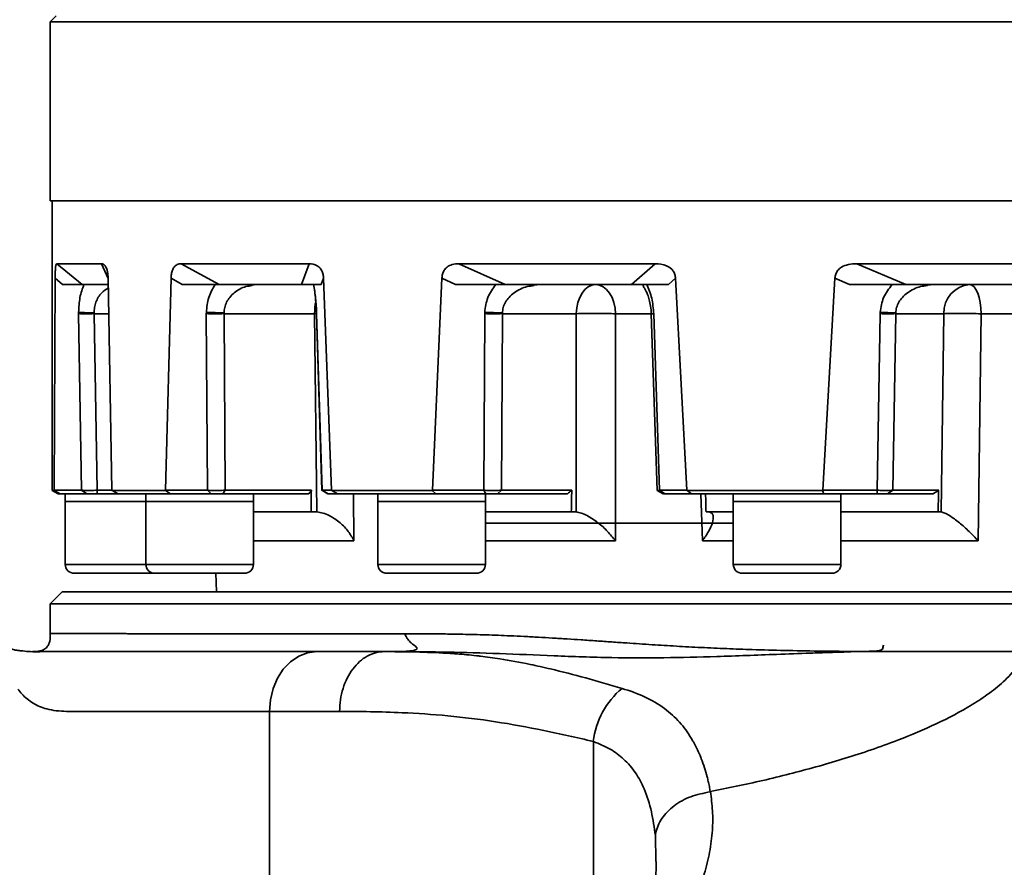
# Model space of a CAD drawing. Header units: millimetres. Extents: x -10540 to 6039, y -7467 to 6433.
# Tile 84 of 179: x -5241 to -5077, y 791 to 933. Entities that reach past the tile are written whole.
import ezdxf

# ---------------------------------------------------------------- set-up
doc = ezdxf.new("R2010")
doc.units = ezdxf.units.MM
doc.header["$LTSCALE"] = 8
doc.header["$PDSIZE"] = -1
doc.layers.get('Defpoints').update_dxf_attribs({"true_color": 0x5e5e5e})
doc.layers.add('2细线层', color=4, linetype='Continuous', lineweight=13)
doc.layers.add('细实线层', color=7, linetype='Continuous')
doc.dimstyles.new('ISO-25', dxfattribs={"dimscale": 20, "dimtxt": 5, "dimasz": 6, "dimexe": 6, "dimexo": 0.625, "dimtad": 1, "dimtoh": 1, "dimdec": 0, "dimtxsty": 'Standard', "dimcen": 2.5, "dimclrd": 1, "dimclre": 1, "dimclrt": 4, "dimadec": 1, "dimazin": 2, "dimtfac": 1, "dimtdec": 0, "dimtmove": 0, "dimatfit": 0, "dimfxl": 1, "dimarcsym": 0})

# ---------------------------------------------------------------- blocks, each defined once
blk = doc.blocks.new('*D82')
at = {"layer": 'Defpoints', "color": 0, "linetype": 'ByBlock', "transparency": 16777216}
for p in [(-4801.18, 1162.05), (-5001.18, 639.74), (-4801.18, 213.09)]:
    blk.add_point(p, dxfattribs=at)
at = {"layer": '细实线层', "color": 1, "linetype": 'ByBlock', "lineweight": -2, "transparency": 16777216}
for p, q in [((-4801.18, 1149.55), (-4801.18, 93.09)), ((-5001.18, 627.24), (-5001.18, 93.09)), ((-5121.18, 213.09), (-5241.18, 213.09)), ((-5001.18, 213.09), (-4801.18, 213.09)), ((-4681.18, 213.09), (-4331.68, 213.09))]:
    blk.add_line(p, q, dxfattribs=at)
at = {"layer": '细实线层', "color": 1, "linetype": 'ByBlock', "transparency": 16777216}
for points in [[(-5121.18, 233.09), (-5121.18, 193.09), (-5001.18, 213.09)], [(-4681.18, 233.09), (-4681.18, 193.09), (-4801.18, 213.09)]]:
    blk.add_solid(points, dxfattribs=at)
at = {"layer": '细实线层', "color": 4, "linetype": 'ByBlock', "transparency": 16777216, "insert": (-4446.43, 276.15), "char_height": 100, "attachment_point": 5}
blk.add_mtext('200', dxfattribs=at)
blk = doc.blocks.new('*D85')
at = {"layer": '2细线层', "color": 1, "linetype": 'ByBlock', "lineweight": -2, "transparency": 16777216}
for p, q in [((-7399.62, 2760.25), (-7399.62, -754.33)), ((-5001.18, 627.24), (-5001.18, -754.33)), ((-5121.18, -634.33), (-7279.62, -634.33))]:
    blk.add_line(p, q, dxfattribs=at)
at = {"layer": '2细线层', "color": 1, "linetype": 'ByBlock', "transparency": 16777216}
for points in [[(-7279.62, -614.33), (-7279.62, -654.33), (-7399.62, -634.33)], [(-5121.18, -614.33), (-5121.18, -654.33), (-5001.18, -634.33)]]:
    blk.add_solid(points, dxfattribs=at)
at = {"layer": 'Defpoints', "color": 0, "linetype": 'ByBlock', "transparency": 16777216}
for p in [(-7399.62, 2772.75), (-5001.18, 639.74), (-7399.62, -634.33)]:
    blk.add_point(p, dxfattribs=at)
at = {"layer": '2细线层', "color": 4, "linetype": 'ByBlock', "transparency": 16777216, "insert": (-6200.4, -571.83), "char_height": 100, "attachment_point": 5}
blk.add_mtext('2398', dxfattribs=at)
blk = doc.blocks.new('*D87')
at = {"layer": '2细线层', "color": 1, "linetype": 'ByBlock', "lineweight": -2, "transparency": 16777216}
for p, q in [((-4788.68, 4272.97), (-1386.54, 4272.97)), ((-1506.54, 792.54), (-1506.54, 4152.97)), ((-5173.81, 672.54), (-1386.54, 672.54))]:
    blk.add_line(p, q, dxfattribs=at)
at = {"layer": '2细线层', "color": 1, "linetype": 'ByBlock', "transparency": 16777216}
for points in [[(-1526.54, 4152.97), (-1486.54, 4152.97), (-1506.54, 4272.97)], [(-1526.54, 792.54), (-1486.54, 792.54), (-1506.54, 672.54)]]:
    blk.add_solid(points, dxfattribs=at)
at = {"layer": 'Defpoints', "color": 0, "linetype": 'ByBlock', "transparency": 16777216}
for p in [(-4801.18, 4272.97), (-1506.54, 4272.97), (-5186.31, 672.54)]:
    blk.add_point(p, dxfattribs=at)
at = {"layer": '2细线层', "color": 4, "linetype": 'ByBlock', "transparency": 16777216, "insert": (-1569.6, 2367.54), "char_height": 100, "attachment_point": 5, "rotation": 90}
blk.add_mtext('3600', dxfattribs=at)
blk = doc.blocks.new('*D88')
at = {"layer": '2细线层', "color": 1, "linetype": 'ByBlock', "lineweight": -2, "transparency": 16777216}
for p, q in [((-4813.68, 1272.54), (-6007.93, 1272.54)), ((-5032.89, 231.05), (-5562.6, -139.87))]:
    blk.add_line(p, q, dxfattribs=at)
blk.add_arc((-3545.48, 1272.54), 2342.45, 182.93549, 212.06451, dxfattribs=at)
at = {"layer": '2细线层', "color": 1, "linetype": 'ByBlock', "transparency": 16777216}
for points in [[(-5904.85, 1152.07), (-5864.87, 1153.09), (-5887.93, 1272.54)], [(-5513.92, 40.04), (-5547.27, 17.94), (-5464.31, -71.04)]]:
    blk.add_solid(points, dxfattribs=at)
at = {"layer": 'Defpoints', "color": 0, "linetype": 'ByBlock', "transparency": 16777216}
for p in [(-3526.88, 1285.57), (-4801.18, 1272.54), (-4464.59, 1272.54), (-5696.36, 344.74), (-5022.65, 238.21)]:
    blk.add_point(p, dxfattribs=at)
at = {"layer": '2细线层', "color": 4, "linetype": 'ByBlock', "transparency": 16777216, "insert": (-5726.75, 609.01), "char_height": 100, "attachment_point": 5, "rotation": 286.9194}
blk.add_mtext('35°', dxfattribs=at)
blk = doc.blocks.new('*D89')
at = {"layer": '2细线层', "color": 1, "linetype": 'ByBlock', "lineweight": -2, "transparency": 16777216}
for p, q in [((-4813.68, 1272.54), (-5608.41, 1272.54)), ((-5488.41, 792.54), (-5488.41, 1152.54)), ((-5198.81, 672.54), (-5608.41, 672.54))]:
    blk.add_line(p, q, dxfattribs=at)
at = {"layer": '2细线层', "color": 1, "linetype": 'ByBlock', "transparency": 16777216}
for points in [[(-5508.41, 1152.54), (-5468.41, 1152.54), (-5488.41, 1272.54)], [(-5508.41, 792.54), (-5468.41, 792.54), (-5488.41, 672.54)]]:
    blk.add_solid(points, dxfattribs=at)
at = {"layer": 'Defpoints', "color": 0, "linetype": 'ByBlock', "transparency": 16777216}
for p in [(-5488.41, 1272.54), (-4801.18, 1272.54), (-5186.31, 672.54)]:
    blk.add_point(p, dxfattribs=at)
at = {"layer": '2细线层', "color": 4, "linetype": 'ByBlock', "transparency": 16777216, "insert": (-5551.47, 972.54), "char_height": 100, "attachment_point": 5, "rotation": 90}
blk.add_mtext('600', dxfattribs=at)

msp = doc.modelspace()

# ---------------------------------------------------------------- linework, layer by layer
at = {"color": 7, "linetype": 'Continuous', "lineweight": 35}
for p, q in [((-5235.18, 933.94), (-5236.18, 932.94)), ((-5236.18, 932.94), (-5236.18, 902.94)), ((-5236.18, 932.94), (-4766.18, 932.94)), ((-5236.18, 902.94), (-4766.18, 902.94)), ((-5235.88, 902.94), (-5235.88, 854.52)), ((-5227.62, 892.44), (-5235.07, 892.44)), ((-5235.07, 892.44), (-5230.86, 888.94)), ((-5226.52, 889.96), (-5227.62, 892.44)), ((-5192.87, 892.44), (-5214.3, 892.44)), ((-5214.3, 892.44), (-5207.95, 888.94)), ((-5194.14, 888.94), (-5192.87, 892.44)), ((-5134.99, 892.44), (-5167.83, 892.44)), ((-5167.83, 892.44), (-5160.11, 888.94)), ((-5138.94, 888.94), (-5134.99, 892.44)), ((-5060.97, 892.44), (-5101.26, 892.44)), ((-5101.26, 892.44), (-5093.09, 888.94)), ((-5235.37, 890), (-5235.51, 854.53)), ((-5234.14, 888.94), (-5235.37, 890)), ((-5225.87, 854.53), (-5226.52, 890)), ((-5215.98, 890), (-5216.89, 854.53)), ((-5214.11, 888.94), (-5215.98, 890)), ((-5190.48, 890), (-5190.87, 888.94)), ((-5189.12, 854.53), (-5190.48, 890)), ((-5170.68, 890), (-5172.26, 854.53)), ((-5168.4, 888.94), (-5170.68, 890)), ((-5131.61, 890), (-5132.8, 888.94)), ((-5129.7, 854.53), (-5131.61, 890)), ((-5104.94, 890), (-5106.98, 854.53)), ((-5102.52, 888.94), (-5104.94, 890)), ((-5230.86, 888.94), (-5226.53, 888.94)), ((-5207.95, 888.94), (-5194.14, 888.94)), ((-5202.42, 888.85), (-5202.08, 888.91)), ((-5160.11, 888.94), (-5138.94, 888.94)), ((-5155.25, 888.85), (-5154.77, 888.91)), ((-5093.09, 888.94), (-5067.13, 888.94)), ((-5089.48, 888.85), (-5088.93, 888.91)), ((-5231.44, 884.08), (-5231.44, 884.31)), ((-5231.44, 884.08), (-5230.95, 854.53)), ((-5228.84, 884.08), (-5228.85, 884.23)), ((-5228.84, 884.08), (-5228.35, 854.53)), ((-5226.41, 884.08), (-5228.84, 884.08)), ((-5210.08, 884.08), (-5210.07, 884.31)), ((-5210.08, 884.08), (-5209.9, 854.53)), ((-5207.12, 884.08), (-5207.12, 884.23)), ((-5191.96, 884.08), (-5207.12, 884.08)), ((-5207.12, 884.08), (-5206.95, 854.53)), ((-5191.96, 884.08), (-5191.64, 884.09)), ((-5191.59, 850.92), (-5191.96, 884.08)), ((-5191.67, 884.08), (-5190.75, 854.52)), ((-5191.63, 884.08), (-5190.7, 854.53)), ((-5163.51, 884.08), (-5163.68, 854.53)), ((-5163.51, 884.08), (-5163.51, 884.31)), ((-5160.56, 884.08), (-5160.73, 854.53)), ((-5160.56, 884.08), (-5160.56, 884.23)), ((-5148.2, 884.08), (-5160.56, 884.08)), ((-5148.24, 850.92), (-5148.2, 884.08)), ((-5141.62, 884.07), (-5141.65, 846.07)), ((-5135.64, 884.07), (-5141.62, 884.07)), ((-5135.25, 884.08), (-5135.65, 884.07)), ((-5135.65, 884.07), (-5134.67, 854.52)), ((-5135.25, 884.08), (-5134.27, 854.53)), ((-5097.37, 884.08), (-5097.86, 854.53)), ((-5097.37, 884.08), (-5097.36, 884.31)), ((-5094.77, 884.08), (-5095.26, 854.53)), ((-5094.77, 884.08), (-5094.77, 884.23)), ((-5086.71, 884.08), (-5094.77, 884.08)), ((-5087.16, 850.92), (-5086.71, 884.08)), ((-5080.48, 884.07), (-5080.97, 846.07)), ((-5064.33, 884.07), (-5080.48, 884.07)), ((-5235.88, 854.52), (-5234.88, 853.94)), ((-5235.88, 854.52), (-5235.51, 854.52)), ((-5235.51, 854.52), (-5235.51, 854.53)), ((-5235.51, 854.53), (-5230.95, 854.53)), ((-5235.51, 854.52), (-5234.53, 853.94)), ((-5234.88, 853.94), (-5234.53, 853.94)), ((-5234.53, 853.94), (-5230.07, 853.94)), ((-5233.68, 853.94), (-5233.68, 852.64)), ((-5230.95, 854.53), (-5230.07, 853.94)), ((-5228.35, 854.53), (-5225.87, 854.53)), ((-5228.35, 853.94), (-5228.35, 854.53)), ((-5228.35, 853.94), (-5224.83, 853.94)), ((-5225.87, 854.53), (-5225.85, 854.52)), ((-5225.85, 854.52), (-5216.91, 854.52)), ((-5224.83, 853.94), (-5225.85, 854.52)), ((-5224.83, 853.94), (-5216.08, 853.94)), ((-5220.2, 853.94), (-5220.2, 852.64)), ((-5216.91, 854.52), (-5216.89, 854.53)), ((-5216.91, 854.52), (-5216.08, 853.94)), ((-5216.89, 854.53), (-5209.9, 854.53)), ((-5216.08, 853.94), (-5209.25, 853.94)), ((-5209.9, 854.53), (-5209.25, 853.94)), ((-5208.12, 853.94), (-5207.3, 853.94)), ((-5207.3, 853.94), (-5206.95, 854.53)), ((-5207.3, 853.94), (-5192.96, 853.94)), ((-5206.95, 854.53), (-5192.51, 854.53)), ((-5202.2, 852.64), (-5202.2, 853.94)), ((-5190.75, 854.53), (-5189.73, 853.94)), ((-5190.75, 854.52), (-5190.7, 854.53)), ((-5190.7, 854.53), (-5189.12, 854.53)), ((-5190.7, 854.53), (-5189.7, 853.94)), ((-5189.7, 853.94), (-5188.15, 853.94)), ((-5189.12, 854.53), (-5189.1, 854.52)), ((-5189.1, 854.52), (-5172.28, 854.52)), ((-5188.15, 853.94), (-5189.1, 854.52)), ((-5188.15, 853.94), (-5171.71, 853.94)), ((-5185.47, 853.94), (-5185.38, 846.07)), ((-5181.39, 853.94), (-5181.39, 852.64)), ((-5172.28, 854.52), (-5172.26, 854.53)), ((-5172.28, 854.52), (-5171.71, 853.94)), ((-5172.26, 854.53), (-5163.68, 854.53)), ((-5171.71, 853.94), (-5163.34, 853.94)), ((-5163.68, 854.53), (-5163.34, 853.94)), ((-5163.39, 852.64), (-5163.39, 853.94)), ((-5161.38, 853.94), (-5160.73, 854.53)), ((-5161.38, 853.94), (-5149.69, 853.94)), ((-5160.73, 854.53), (-5148.96, 854.53)), ((-5134.67, 854.52), (-5133.65, 853.94)), ((-5134.27, 854.53), (-5129.7, 854.53)), ((-5134.27, 854.53), (-5133.38, 853.94)), ((-5133.38, 853.94), (-5128.93, 853.94)), ((-5129.7, 854.53), (-5129.67, 854.52)), ((-5129.67, 854.52), (-5107.02, 854.52)), ((-5128.93, 853.94), (-5129.67, 854.52)), ((-5128.93, 853.94), (-5106.78, 853.94)), ((-5127.1, 846.07), (-5127.38, 853.94)), ((-5121.93, 853.94), (-5121.93, 852.64)), ((-5107.02, 854.52), (-5106.98, 854.53)), ((-5107.02, 854.52), (-5106.78, 853.94)), ((-5106.98, 854.53), (-5097.86, 854.53)), ((-5106.78, 853.94), (-5097.86, 853.94)), ((-5103.93, 852.64), (-5103.93, 853.94)), ((-5097.86, 854.53), (-5097.86, 853.94)), ((-5096.15, 853.94), (-5095.26, 854.53)), ((-5096.15, 853.94), (-5088.51, 853.94)), ((-5095.26, 854.53), (-5087.58, 854.53)), ((-5233.68, 852.64), (-5233.68, 842.14)), ((-5233.68, 852.64), (-5224.68, 852.64)), ((-5233.68, 852.64), (-5220.2, 852.64)), ((-5224.68, 852.64), (-5220.2, 852.64)), ((-5220.2, 852.64), (-5220.2, 842.14)), ((-5220.2, 852.64), (-5208.12, 852.64)), ((-5220.2, 852.64), (-5219.66, 852.64)), ((-5219.66, 852.64), (-5202.2, 852.64)), ((-5208.12, 852.64), (-5202.2, 852.64)), ((-5202.2, 842.14), (-5202.2, 852.64)), ((-5181.39, 852.64), (-5181.39, 842.14)), ((-5181.39, 852.64), (-5166.6, 852.64)), ((-5181.39, 852.64), (-5179.28, 852.64)), ((-5179.28, 852.64), (-5163.39, 852.64)), ((-5166.6, 852.64), (-5163.39, 852.64)), ((-5163.39, 842.14), (-5163.39, 852.64)), ((-5121.93, 852.64), (-5121.93, 842.14)), ((-5121.93, 852.64), (-5105.13, 852.64)), ((-5121.93, 852.64), (-5117.43, 852.64)), ((-5117.43, 852.64), (-5103.93, 852.64)), ((-5105.13, 852.64), (-5103.93, 852.64)), ((-5103.93, 842.14), (-5103.93, 852.64)), ((-5192.55, 850.94), (-5202.2, 850.94)), ((-5192.02, 850.94), (-5192.55, 850.94)), ((-5192.02, 850.94), (-5191.59, 850.92)), ((-5149.03, 850.94), (-5163.39, 850.94)), ((-5148.6, 850.94), (-5149.03, 850.94)), ((-5148.6, 850.94), (-5148.24, 850.92)), ((-5121.93, 850.94), (-5126.5, 850.94)), ((-5125.98, 850.92), (-5126.21, 850.94)), ((-5087.68, 850.94), (-5103.93, 850.94)), ((-5087.39, 850.94), (-5087.68, 850.94)), ((-5087.39, 850.94), (-5087.16, 850.92)), ((-5163.39, 849.04), (-5121.93, 849.04)), ((-5185.38, 846.07), (-5202.2, 846.07)), ((-5141.65, 846.07), (-5163.39, 846.07)), ((-5121.93, 846.07), (-5127.1, 846.07)), ((-5080.97, 846.07), (-5103.93, 846.07)), ((-5233.68, 842.14), (-5220.2, 842.14)), ((-5220.2, 842.14), (-5219.66, 842.14)), ((-5219.66, 842.14), (-5202.2, 842.14)), ((-5181.39, 842.14), (-5179.28, 842.14)), ((-5179.28, 842.14), (-5163.39, 842.14)), ((-5121.93, 842.14), (-5117.43, 842.14)), ((-5117.43, 842.14), (-5103.93, 842.14)), ((-5218.7, 840.64), (-5232.18, 840.64)), ((-5218.25, 840.64), (-5218.7, 840.64)), ((-5203.7, 840.64), (-5218.25, 840.64)), ((-5208.47, 840.64), (-5208.39, 837.54)), ((-5178.13, 840.64), (-5179.89, 840.64)), ((-5164.89, 840.64), (-5178.13, 840.64)), ((-5116.68, 840.64), (-5120.43, 840.64)), ((-5105.43, 840.64), (-5116.68, 840.64)), ((-5234.18, 837.54), (-5236.18, 835.54)), ((-5234.18, 837.54), (-5001.18, 837.54)), ((-5236.18, 835.54), (-5236.18, 830.54)), ((-5001.18, 835.54), (-5236.18, 835.54)), ((-5195.29, 827.54), (-5199.29, 827.54)), ((-5191.59, 827.54), (-5181.22, 827.54)), ((-5181.22, 827.54), (-5180.31, 827.54)), ((-5177.86, 827.53), (-5180.3, 827.54)), ((-5177.86, 827.53), (-5179.01, 827.53)), ((-5178.3, 827.54), (-5177.45, 827.56)), ((-5187.79, 817.54), (-5199.52, 817.54)), ((-5199.52, 817.54), (-5199.52, 707.54)), ((-5145.34, 765.98), (-5145.34, 812.5)), ((-5134.87, 792.53), (-5134.97, 796.74)), ((-5134.87, 792.39), (-5134.87, 792.53))]:
    msp.add_line(p, q, dxfattribs=at)
at = {"color": 7, "linetype": 'Continuous', "lineweight": 35, "flags": 128}
for points in [[(-5148.2, 884.08), (-5148.12, 885.04), (-5147.93, 885.95), (-5147.63, 886.79), (-5147.23, 887.52), (-5146.75, 888.13), (-5146.2, 888.57), (-5145.61, 888.85), (-5144.99, 888.94)], [(-5141.62, 884.07), (-5141.7, 885.03), (-5141.9, 885.94), (-5142.22, 886.78), (-5142.64, 887.52), (-5143.15, 888.12), (-5143.72, 888.57), (-5144.34, 888.85), (-5144.99, 888.94)], [(-5080.48, 884.07), (-5080.52, 885.03), (-5080.64, 885.94), (-5080.82, 886.78), (-5081.05, 887.52), (-5081.34, 888.12), (-5081.66, 888.57), (-5082.01, 888.85), (-5082.38, 888.94)], [(-5191.67, 884.08), (-5191.67, 884.08), (-5191.63, 884.08)], [(-5191.59, 827.54), (-5193.14, 827.34), (-5194.63, 826.77), (-5196, 825.85), (-5197.2, 824.61), (-5198.18, 823.09), (-5198.91, 821.36), (-5199.37, 819.49), (-5199.52, 817.54)]]:
    msp.add_lwpolyline(points, dxfattribs=at)
at = {"color": 7, "linetype": 'Continuous', "lineweight": 35}
for centre, radius, start, end in [((-5082.03, 884.27), 4.68, 94.252, 182.3248), ((-5178.83, 884.01), 13.13, 170.7333, 179.6781), ((-5229.13, 914.92), 30.69, 265.6736, 270.5257), ((-5230.14, 945.21), 61.14, 268.783, 271.217), ((-5208.6, 964.6), 80.53, 268.9493, 271.0507), ((-5207.17, 933.05), 48.82, 266.5948, 270.0612), ((-5160.29, 944.04), 59.81, 266.9132, 269.7415), ((-5162.04, 964.6), 80.53, 268.9493, 271.0507), ((-5096.07, 945.21), 61.14, 268.783, 271.217), ((-5094.04, 945.34), 61.12, 266.8807, 269.3139), ((-5232.18, 842.14), 1.5, 180, 270), ((-5218.7, 842.14), 1.5, 180, 270), ((-5203.7, 842.14), 1.5, 270, 0), ((-5179.89, 842.14), 1.5, 180, 270), ((-5164.89, 842.14), 1.5, 270, 0), ((-5120.43, 842.14), 1.5, 180, 270), ((-5105.43, 842.14), 1.5, 270, 0), ((-5131.64, 810.83), 13.81, 130.1512, 173.068)]:
    msp.add_arc(centre, radius, start, end, dxfattribs=at)
for centre, major_axis, ratio, start_param, end_param in [((-5001.18, 841.53), (210.91, 57.78), 0.514688, 2.546532, 2.551332), ((-5001.18, 72.85), (72.9, 7394.32), 0.027066, 1.465152, 1.46564), ((-5001.18, 841.53), (210.01, 93.66), 0.379473, 2.169909, 2.174709), ((-5001.18, 72.85), (136.98, 7394.32), 0.022059, 1.465294, 1.465782), ((-5001.18, 72.85), (-184.5, 7394.32), 0.014394, 1.464606, 1.465014), ((-5001.18, 841.53), (211.44, 113.16), 0.227735, 1.867202, 1.872002), ((-5001.18, 72.85), (184.5, 7394.32), 0.014394, 1.465244, 1.465732)]:
    msp.add_ellipse(centre, major_axis=major_axis, ratio=ratio, start_param=start_param, end_param=end_param, dxfattribs=at)
for points, knots in [([(-5235.37, 890), (-5235.37, 890.25), (-5235.36, 890.73), (-5235.33, 891.4), (-5235.28, 891.99), (-5235.19, 892.38), (-5235.11, 892.42), (-5235.07, 892.44)], [0, 0, 0, 0, 0.1392161, 0.2788812, 0.4427927, 0.6967805, 1, 1, 1, 1]), ([(-5227.62, 892.44), (-5227.42, 892.4), (-5227.1, 892.34), (-5226.75, 891.67), (-5226.58, 890.98), (-5226.53, 890.43), (-5226.52, 890.1), (-5226.52, 890)], [0, 0, 0, 0, 0.4386252, 0.6711429, 0.809268, 0.9477395, 1, 1, 1, 1]), ([(-5215.98, 890), (-5215.97, 890.25), (-5215.94, 890.73), (-5215.76, 891.4), (-5215.43, 891.99), (-5214.93, 892.38), (-5214.52, 892.42), (-5214.3, 892.44)], [0, 0, 0, 0, 0.139216, 0.278881, 0.442792, 0.696779, 1, 1, 1, 1]), ([(-5192.87, 892.44), (-5192.42, 892.4), (-5191.73, 892.34), (-5190.97, 891.67), (-5190.63, 890.98), (-5190.51, 890.43), (-5190.49, 890.1), (-5190.48, 890)], [0, 0, 0, 0, 0.438625, 0.671143, 0.809268, 0.947739, 1, 1, 1, 1]), ([(-5170.68, 890), (-5170.65, 890.25), (-5170.6, 890.73), (-5170.3, 891.4), (-5169.74, 891.99), (-5168.89, 892.38), (-5168.2, 892.42), (-5167.83, 892.44)], [0, 0, 0, 0, 0.139216, 0.278881, 0.442792, 0.696779, 1, 1, 1, 1]), ([(-5134.99, 892.44), (-5134.35, 892.4), (-5133.37, 892.34), (-5132.3, 891.67), (-5131.82, 890.98), (-5131.65, 890.43), (-5131.62, 890.1), (-5131.61, 890)], [0, 0, 0, 0, 0.438625, 0.671143, 0.809268, 0.947739, 1, 1, 1, 1]), ([(-5104.94, 890), (-5104.9, 890.25), (-5104.84, 890.73), (-5104.44, 891.4), (-5103.72, 891.99), (-5102.62, 892.38), (-5101.74, 892.42), (-5101.26, 892.44)], [0, 0, 0, 0, 0.139216, 0.278881, 0.442793, 0.696779, 1, 1, 1, 1]), ([(-5234.14, 888.94), (-5233.41, 888.94), (-5232.3, 888.94), (-5231.27, 888.94), (-5231, 888.94), (-5230.86, 888.94)], [0, 0, 0, 0, 0.491225, 0.743912, 1, 1, 1, 1]), ([(-5231.44, 884.31), (-5231.4, 885.16), (-5231.32, 886.88), (-5230.81, 888.25), (-5230.55, 888.94)], [0, 0, 0, 0, 0.492622, 1, 1, 1, 1]), ([(-5228.85, 884.23), (-5228.83, 884.53), (-5228.8, 885.14), (-5228.55, 886.03), (-5228.15, 886.87), (-5227.49, 887.77), (-5226.87, 888.13), (-5226.49, 888.35)], [0, 0, 0, 0, 0.154898, 0.315756, 0.49279, 0.688657, 1, 1, 1, 1]), ([(-5214.11, 888.94), (-5212.94, 888.94), (-5211.18, 888.94), (-5209.17, 888.94), (-5208.36, 888.94), (-5207.95, 888.94)], [0, 0, 0, 0, 0.491225, 0.743913, 1, 1, 1, 1]), ([(-5210.07, 884.31), (-5209.99, 885.16), (-5209.83, 886.88), (-5209.02, 888.25), (-5208.62, 888.94)], [0, 0, 0, 0, 0.492622, 1, 1, 1, 1]), ([(-5207.12, 884.23), (-5207.1, 884.53), (-5207.04, 885.14), (-5206.7, 886.03), (-5206.16, 886.87), (-5205.13, 887.88), (-5203.84, 888.62), (-5202.76, 888.73), (-5202.41, 888.77)], [0, 0, 0, 0, 0.118395, 0.241346, 0.376661, 0.526371, 0.844863, 1, 1, 1, 1]), ([(-5194.14, 888.94), (-5193.75, 888.94), (-5192.75, 888.94), (-5191.64, 888.94), (-5191.13, 888.94), (-5190.87, 888.94)], [0, 0, 0, 0, 0.237029, 0.614922, 1, 1, 1, 1]), ([(-5191.63, 884.08), (-5191.67, 884.97), (-5191.76, 886.78), (-5192, 888.21), (-5192.12, 888.94)], [0, 0, 0, 0, 0.492589, 1, 1, 1, 1]), ([(-5191.97, 887.94), (-5191.96, 887.79), (-5191.9, 887.3), (-5191.75, 885.98), (-5191.7, 884.73), (-5191.67, 884.07)], [0, 0, 0, 0, 0.167711, 0.559747, 1, 1, 1, 1]), ([(-5168.4, 888.94), (-5166.94, 888.94), (-5164.73, 888.94), (-5161.98, 888.94), (-5160.73, 888.94), (-5160.11, 888.94)], [0, 0, 0, 0, 0.491225, 0.743913, 1, 1, 1, 1]), ([(-5163.51, 884.31), (-5163.4, 885.16), (-5163.17, 886.88), (-5162.17, 888.25), (-5161.66, 888.94)], [0, 0, 0, 0, 0.492622, 1, 1, 1, 1]), ([(-5160.56, 884.23), (-5160.52, 884.53), (-5160.46, 885.14), (-5160.06, 886.03), (-5159.45, 886.87), (-5158.28, 887.88), (-5156.82, 888.62), (-5155.62, 888.73), (-5155.23, 888.77)], [0, 0, 0, 0, 0.118389, 0.241333, 0.37664, 0.526341, 0.844816, 1, 1, 1, 1]), ([(-5138.94, 888.94), (-5138.36, 888.94), (-5136.84, 888.94), (-5134.75, 888.94), (-5133.45, 888.94), (-5132.8, 888.94)], [0, 0, 0, 0, 0.237029, 0.614922, 1, 1, 1, 1]), ([(-5137.01, 888.79), (-5137.01, 888.74), (-5137.03, 888.63), (-5136.65, 888.14), (-5136.27, 887.3), (-5135.98, 886.42), (-5135.74, 885.33), (-5135.68, 884.5), (-5135.65, 884.07)], [0, 0, 0, 0, 0.180546, 0.435892, 0.569571, 0.707321, 0.850107, 1, 1, 1, 1]), ([(-5135.25, 884.08), (-5135.32, 884.97), (-5135.48, 886.78), (-5136.08, 888.21), (-5136.38, 888.94)], [0, 0, 0, 0, 0.492589, 1, 1, 1, 1]), ([(-5102.52, 888.94), (-5100.94, 888.94), (-5098.55, 888.94), (-5095.4, 888.94), (-5093.86, 888.94), (-5093.09, 888.94)], [0, 0, 0, 0, 0.491225, 0.743913, 1, 1, 1, 1]), ([(-5097.36, 884.31), (-5097.24, 885.16), (-5096.98, 886.88), (-5095.9, 888.25), (-5095.35, 888.94)], [0, 0, 0, 0, 0.492622, 1, 1, 1, 1]), ([(-5094.77, 884.23), (-5094.73, 884.53), (-5094.66, 885.14), (-5094.26, 886.03), (-5093.64, 886.87), (-5092.48, 887.88), (-5091.04, 888.62), (-5089.86, 888.73), (-5089.47, 888.77)], [0, 0, 0, 0, 0.118384, 0.241322, 0.376624, 0.526318, 0.844779, 1, 1, 1, 1]), ([(-5148.2, 884.08), (-5147.72, 884.09), (-5146.72, 884.12), (-5144.88, 884.12), (-5143.06, 884.11), (-5142.09, 884.08), (-5141.62, 884.07)], [0, 0, 0, 0, 0.241759, 0.5, 0.758241, 1, 1, 1, 1]), ([(-5086.71, 884.08), (-5086.37, 884.09), (-5085.66, 884.12), (-5084.02, 884.12), (-5082.19, 884.11), (-5081.04, 884.08), (-5080.48, 884.07)], [0, 0, 0, 0, 0.241759, 0.5, 0.758241, 1, 1, 1, 1]), ([(-5230.95, 854.53), (-5230.75, 854.52), (-5230.36, 854.52), (-5229.43, 854.52), (-5228.72, 854.52), (-5228.35, 854.53)], [0, 0, 0, 0, 0.322386, 0.644763, 1, 1, 1, 1]), ([(-5230.07, 853.94), (-5229.95, 853.94), (-5229.71, 853.94), (-5229.15, 853.94), (-5228.66, 853.94), (-5228.4, 853.94), (-5228.35, 853.94)], [0, 0, 0, 0, 0.290928, 0.612752, 0.934724, 1, 1, 1, 1]), ([(-5209.9, 854.53), (-5209.63, 854.52), (-5209.07, 854.52), (-5208.01, 854.52), (-5207.31, 854.52), (-5206.95, 854.53)], [0, 0, 0, 0, 0.322386, 0.644763, 1, 1, 1, 1]), ([(-5209.25, 853.94), (-5209.09, 853.94), (-5208.74, 853.94), (-5208.09, 853.94), (-5207.59, 853.94), (-5207.34, 853.94), (-5207.3, 853.94)], [0, 0, 0, 0, 0.290928, 0.612752, 0.934724, 1, 1, 1, 1]), ([(-5163.68, 854.53), (-5163.36, 854.52), (-5162.7, 854.52), (-5161.63, 854.52), (-5161.04, 854.52), (-5160.73, 854.53)], [0, 0, 0, 0, 0.322386, 0.644763, 1, 1, 1, 1]), ([(-5163.34, 853.94), (-5163.14, 853.94), (-5162.73, 853.94), (-5162.07, 853.94), (-5161.63, 853.94), (-5161.42, 853.94), (-5161.38, 853.94)], [0, 0, 0, 0, 0.290928, 0.612752, 0.934724, 1, 1, 1, 1]), ([(-5134.67, 854.52), (-5134.64, 854.52), (-5134.59, 854.52), (-5134.35, 854.52), (-5134.27, 854.53)], [0, 0, 0, 0, 0.643701, 1, 1, 1, 1]), ([(-5133.63, 853.94), (-5133.63, 853.94), (-5133.66, 853.94), (-5133.53, 853.94), (-5133.41, 853.94), (-5133.38, 853.94)], [0, 0, 0, 0, 0.217676, 0.863161, 1, 1, 1, 1]), ([(-5097.86, 854.53), (-5097.53, 854.52), (-5096.85, 854.52), (-5095.91, 854.52), (-5095.49, 854.52), (-5095.26, 854.53)], [0, 0, 0, 0, 0.322386, 0.644763, 1, 1, 1, 1]), ([(-5097.86, 853.94), (-5097.66, 853.94), (-5097.24, 853.94), (-5096.65, 853.94), (-5096.31, 853.94), (-5096.17, 853.94), (-5096.15, 853.94)], [0, 0, 0, 0, 0.290928, 0.612752, 0.934724, 1, 1, 1, 1]), ([(-5191.59, 850.92), (-5191.25, 850.86), (-5190.55, 850.75), (-5189.17, 850.18), (-5187.65, 849.14), (-5186.25, 847.65), (-5185.67, 846.6), (-5185.38, 846.07)], [0, 0, 0, 0, 0.120756, 0.250747, 0.50016, 0.749511, 1, 1, 1, 1]), ([(-5148.24, 850.92), (-5147.96, 850.86), (-5147.37, 850.75), (-5146.09, 850.18), (-5144.53, 849.14), (-5142.9, 847.65), (-5142.07, 846.6), (-5141.65, 846.07)], [0, 0, 0, 0, 0.120715, 0.250657, 0.500145, 0.749733, 1, 1, 1, 1]), ([(-5125.98, 850.92), (-5125.82, 850.86), (-5125.49, 850.75), (-5125.21, 850.18), (-5125.34, 849.14), (-5125.99, 847.65), (-5126.73, 846.6), (-5127.1, 846.07)], [0, 0, 0, 0, 0.120711, 0.250644, 0.500151, 0.74978, 1, 1, 1, 1]), ([(-5087.16, 850.92), (-5086.97, 850.86), (-5086.56, 850.75), (-5085.53, 850.18), (-5084.12, 849.14), (-5082.46, 847.65), (-5081.47, 846.6), (-5080.97, 846.07)], [0, 0, 0, 0, 0.120709, 0.250644, 0.500151, 0.749779, 1, 1, 1, 1]), ([(-5239.18, 827.54), (-5238.75, 827.54), (-5238.11, 827.55), (-5237.32, 827.82), (-5236.81, 828.17), (-5236.46, 828.68), (-5236.19, 829.47), (-5236.18, 830.11), (-5236.18, 830.54)], [0, 0, 0, 0, 0.255784, 0.381083, 0.5, 0.618917, 0.744216, 1, 1, 1, 1]), ([(-5236.18, 830.54), (-5236.09, 830.54), (-5235.92, 830.54), (-5234.49, 830.54), (-5232.33, 830.54), (-5229.66, 830.54), (-5227.57, 830.54), (-5226.08, 830.54), (-5225.42, 830.54), (-5224.73, 830.54), (-5224.02, 830.54), (-5223.29, 830.54), (-5222.52, 830.53), (-5221.74, 830.53), (-5219.64, 830.53), (-5216.1, 830.53), (-5210.82, 830.53), (-5205.5, 830.53), (-5200.28, 830.53), (-5195.3, 830.53), (-5190.66, 830.53), (-5186.45, 830.53), (-5182.76, 830.53), (-5179.65, 830.53), (-5177.76, 830.53), (-5176.93, 830.53)], [0, 0, 0, 0, 0.083099, 0.170817, 0.263152, 0.326629, 0.392119, 0.405221, 0.4184, 0.431657, 0.444991, 0.458404, 0.471894, 0.485461, 0.499106, 0.577167, 0.649012, 0.714642, 0.774057, 0.827255, 0.874237, 0.915003, 0.949552, 0.977885, 1, 1, 1, 1]), ([(-5177.45, 827.56), (-5177.29, 827.56), (-5176.88, 827.56), (-5176.37, 827.6), (-5176, 827.64), (-5175.74, 827.67), (-5175.45, 827.72), (-5175.16, 827.79), (-5174.99, 827.87), (-5174.9, 827.93), (-5174.85, 827.99), (-5174.82, 828.11), (-5175.08, 828.44), (-5175.69, 828.84), (-5176.24, 829.4), (-5176.48, 829.77), (-5176.65, 830.06), (-5176.81, 830.33), (-5176.93, 830.53)], [0, 0, 0, 0, 0.070109, 0.174589, 0.206855, 0.225874, 0.282831, 0.323511, 0.339065, 0.352755, 0.366205, 0.38112, 0.439052, 0.689882, 0.844675, 0.864006, 0.896414, 1, 1, 1, 1]), ([(-5176.93, 830.53), (-5176.38, 830.53), (-5175.5, 830.53), (-5174.14, 830.52), (-5172.84, 830.51), (-5171.46, 830.5), (-5170.06, 830.49), (-5168.67, 830.46), (-5166.41, 830.42), (-5163.28, 830.34), (-5159.84, 830.21), (-5156.91, 830.07), (-5154.56, 829.95), (-5152.15, 829.81), (-5149.78, 829.66), (-5147.31, 829.5), (-5144.83, 829.33), (-5142.28, 829.15), (-5139.2, 828.94), (-5135.61, 828.7), (-5131.46, 828.44), (-5127.3, 828.22), (-5123.06, 828.03), (-5118.41, 827.86), (-5113.32, 827.72), (-5108.68, 827.63), (-5104.91, 827.59), (-5102.72, 827.57), (-5101.11, 827.57), (-5100.16, 827.57), (-5099.27, 827.58), (-5098.49, 827.6), (-5097.89, 827.64), (-5097.47, 827.7), (-5097.24, 827.78), (-5097.08, 827.87), (-5096.96, 828.01), (-5096.87, 828.26), (-5096.84, 828.46), (-5096.83, 828.59)], [0, 0, 0, 0, 0.024474, 0.039509, 0.059941, 0.081424, 0.09977, 0.119858, 0.141046, 0.19527, 0.250234, 0.28116, 0.312754, 0.343242, 0.375358, 0.404726, 0.438015, 0.469289, 0.500528, 0.552177, 0.601105, 0.650396, 0.700347, 0.749794, 0.811477, 0.874599, 0.905884, 0.937216, 0.947065, 0.958856, 0.968583, 0.976423, 0.984269, 0.98819, 0.990357, 0.992121, 0.993977, 0.996056, 1, 1, 1, 1]), ([(-5240.81, 827.65), (-5241.09, 827.67), (-5241.67, 827.73), (-5242.21, 827.83), (-5242.7, 827.98), (-5243.24, 828.23), (-5243.56, 828.44), (-5243.69, 828.58), (-5243.72, 828.61)], [0, 0, 0, 0, 0.119022, 0.25296, 0.382412, 0.644301, 0.921738, 1, 1, 1, 1]), ([(-5096.83, 828.59), (-5096.84, 828.5), (-5096.86, 828.32), (-5096.93, 828.07), (-5097.05, 827.88), (-5097.24, 827.77), (-5097.49, 827.69), (-5097.85, 827.64), (-5098.25, 827.61), (-5098.66, 827.59), (-5099.08, 827.58), (-5099.55, 827.57), (-5099.89, 827.56), (-5100.12, 827.56), (-5100.4, 827.56), (-5100.75, 827.55), (-5101.13, 827.54), (-5101.39, 827.54), (-5101.58, 827.54), (-5101.68, 827.54), (-5101.7, 827.54)], [0, 0, 0, 0, 0.049383, 0.0928371, 0.1289316, 0.1638107, 0.208299, 0.2742072, 0.3667437, 0.4284652, 0.5063721, 0.6004725, 0.688989, 0.6986633, 0.7301504, 0.8416786, 0.8955685, 0.9427005, 0.9919113, 1, 1, 1, 1]), ([(-5241.05, 827.68), (-5240.66, 827.63), (-5239.38, 827.47), (-5236.93, 827.56), (-5233.23, 827.53), (-5228.57, 827.54), (-5222.77, 827.54), (-5216.82, 827.54), (-5210.99, 827.54), (-5205.35, 827.54), (-5200.17, 827.54), (-5195.43, 827.54), (-5192.88, 827.54), (-5191.59, 827.54)], [0, 0, 0, 0, 0.029448, 0.097843, 0.151152, 0.255746, 0.363372, 0.467958, 0.575579, 0.680172, 0.787793, 0.892353, 1, 1, 1, 1]), ([(-5201.13, 827.54), (-5201.51, 827.54), (-5205.55, 827.54), (-5212.17, 827.54), (-5220.86, 827.54), (-5228.13, 827.54), (-5233.47, 827.54), (-5235.85, 827.54), (-5236.7, 827.54)], [0, 0, 0, 0, 0.022865, 0.238691, 0.453822, 0.668188, 0.881717, 1, 1, 1, 1]), ([(-5234.6, 827.54), (-5234.49, 827.54), (-5232.59, 827.54), (-5230.49, 827.54), (-5228.52, 827.54)], [0, 0, 0, 0, 0.059945, 1, 1, 1, 1]), ([(-5180.3, 827.54), (-5180.3, 827.54), (-5179.51, 827.53), (-5178.74, 827.53), (-5177.96, 827.52), (-5177.96, 827.52)], [0, 0, 0, 0, 0.000017, 0.999983, 1, 1, 1, 1]), ([(-5177.96, 827.52), (-5177.96, 827.52), (-5177.17, 827.51), (-5176.4, 827.5), (-5175.63, 827.49), (-5175.63, 827.49)], [0, 0, 0, 0, 0.000017, 0.999983, 1, 1, 1, 1]), ([(-5101.7, 827.54), (-5102.47, 827.51), (-5103.84, 827.45), (-5106.29, 827.38), (-5109.86, 827.26), (-5116.19, 827.02), (-5124.38, 826.71), (-5133.57, 826.48), (-5142.72, 826.49), (-5151.97, 826.83), (-5161.13, 827.23), (-5169.81, 827.48), (-5175.15, 827.51), (-5177.83, 827.53)], [0, 0, 0, 0, 0.027476, 0.049039, 0.087512, 0.156153, 0.278738, 0.388488, 0.498621, 0.624064, 0.749248, 0.874379, 1, 1, 1, 1]), ([(-5175.63, 827.49), (-5175.63, 827.49), (-5173.95, 827.45), (-5171.65, 827.37), (-5169.4, 827.24), (-5168.87, 827.2), (-5168.87, 827.2)], [0, 0, 0, 0, 0.0000059, 0.765885, 0.9999941, 1, 1, 1, 1]), ([(-5168.87, 827.2), (-5168.87, 827.2), (-5168.69, 827.19), (-5168.5, 827.18), (-5168.32, 827.16), (-5168.32, 827.16)], [0, 0, 0, 0, 0.000072, 0.999928, 1, 1, 1, 1]), ([(-5168.32, 827.16), (-5168.32, 827.16), (-5168.13, 827.15), (-5167.95, 827.14), (-5167.77, 827.12), (-5167.77, 827.12)], [0, 0, 0, 0, 0.000072, 0.999928, 1, 1, 1, 1]), ([(-5167.77, 827.12), (-5167.77, 827.12), (-5166.69, 827.04), (-5165.59, 826.93), (-5164.5, 826.81), (-5164.5, 826.81)], [0, 0, 0, 0, 0.0000122, 0.9999878, 1, 1, 1, 1]), ([(-5164.5, 826.81), (-5164.5, 826.81), (-5164.41, 826.8), (-5164.32, 826.79), (-5164.24, 826.78), (-5164.24, 826.78)], [0, 0, 0, 0, 0.000152, 0.999848, 1, 1, 1, 1]), ([(-5164.24, 826.78), (-5164.24, 826.78), (-5163.17, 826.65), (-5160.42, 826.28), (-5157.65, 825.75), (-5155.9, 825.4), (-5155.9, 825.4)], [0, 0, 0, 0, 0.000005, 0.394967, 0.999995, 1, 1, 1, 1]), ([(-5072.84, 827.54), (-5073.44, 826.56), (-5074.62, 824.6), (-5077.05, 822.14), (-5079.77, 820.05), (-5083.64, 817.59), (-5088.75, 815.01), (-5095.8, 812.11), (-5103.73, 809.44), (-5112.54, 807), (-5119.9, 805.28), (-5124.32, 804.41), (-5125.76, 804.12)], [0, 0, 0, 0, 0.057707, 0.115468, 0.173369, 0.231235, 0.346876, 0.462554, 0.616799, 0.771064, 0.925316, 1, 1, 1, 1]), ([(-5155.9, 825.4), (-5155.9, 825.4), (-5154.79, 825.16), (-5151.73, 824.48), (-5146.65, 823.17), (-5142.58, 821.98), (-5140.54, 821.38)], [0, 0, 0, 0, 0.000003, 0.229622, 0.614301, 1, 1, 1, 1]), ([(-5199.52, 817.54), (-5200.41, 817.54), (-5202.23, 817.54), (-5205.58, 817.54), (-5209.31, 817.54), (-5213.3, 817.54), (-5217.5, 817.54), (-5221.71, 817.54), (-5225.9, 817.53), (-5229.86, 817.55), (-5233.56, 817.48), (-5236.68, 817.75), (-5239.16, 818.85), (-5240.68, 820.1), (-5241.41, 820.99), (-5241.63, 821.26)], [0, 0, 0, 0, 0.0813376, 0.1650341, 0.2463717, 0.3300681, 0.4114058, 0.4951022, 0.5764398, 0.6601363, 0.7414739, 0.8255316, 0.8953391, 0.9681145, 1, 1, 1, 1]), ([(-5140.54, 821.38), (-5139.24, 820.96), (-5137.94, 820.53), (-5136.8, 819.98), (-5136.8, 819.98)], [0, 0, 0, 0, 0.999989, 1, 1, 1, 1]), ([(-5136.8, 819.98), (-5136.8, 819.98), (-5135.57, 819.41), (-5133.39, 818.15), (-5130.85, 815.79), (-5129.55, 814), (-5128.97, 813.05), (-5128.97, 813.05)], [0, 0, 0, 0, 0.000004, 0.349372, 0.674505, 0.999996, 1, 1, 1, 1]), ([(-5145.34, 812.5), (-5148.12, 813.14), (-5153.68, 814.42), (-5161.79, 815.89), (-5169.71, 816.87), (-5178.52, 817.45), (-5184.35, 817.51), (-5187.79, 817.54)], [0, 0, 0, 0, 0.1825072, 0.3649873, 0.5499858, 0.7350067, 1, 1, 1, 1]), ([(-5134.97, 796.74), (-5135.16, 798.09), (-5135.53, 800.8), (-5136.66, 804.36), (-5138.21, 807.32), (-5140.11, 809.54), (-5142.46, 811.33), (-5144.37, 812.1), (-5145.34, 812.5)], [0, 0, 0, 0, 0.199043, 0.400413, 0.554894, 0.713067, 0.854298, 1, 1, 1, 1]), ([(-5128.97, 813.05), (-5128.97, 813.05), (-5128.85, 812.84), (-5128.25, 811.79), (-5127.72, 810.7), (-5127.36, 809.8), (-5127.36, 809.8)], [0, 0, 0, 0, 0.000011, 0.202507, 0.999989, 1, 1, 1, 1]), ([(-5127.36, 809.8), (-5127.36, 809.8), (-5127.33, 809.74), (-5127.31, 809.68), (-5127.29, 809.61), (-5127.29, 809.61)], [0, 0, 0, 0, 0.000202, 0.999798, 1, 1, 1, 1]), ([(-5127.29, 809.61), (-5127.29, 809.61), (-5126.9, 808.63), (-5126.51, 807.35), (-5126.18, 806.08), (-5126.12, 805.83), (-5126.12, 805.83)], [0, 0, 0, 0, 0.00001, 0.802663, 0.99999, 1, 1, 1, 1]), ([(-5126.12, 805.83), (-5126.12, 805.83), (-5126.09, 805.69), (-5126.06, 805.55), (-5126.03, 805.41), (-5126.03, 805.41)], [0, 0, 0, 0, 0.000093, 0.999907, 1, 1, 1, 1]), ([(-5126.03, 805.41), (-5126.03, 805.41), (-5126, 805.26), (-5125.97, 805.12), (-5125.93, 804.97), (-5125.93, 804.97)], [0, 0, 0, 0, 0.0000893, 0.9999107, 1, 1, 1, 1]), ([(-5134.97, 796.74), (-5134.97, 796.77), (-5134.95, 796.92), (-5134.79, 797.9), (-5134.03, 799.67), (-5131.96, 801.8), (-5129.12, 803.42), (-5126.9, 803.86), (-5125.8, 804.07)], [0, 0, 0, 0, 0.007268, 0.042542, 0.281957, 0.52132, 0.760659, 1, 1, 1, 1]), ([(-5125.76, 804.12), (-5125.62, 803.05), (-5125.34, 800.88), (-5125.38, 797.51), (-5125.82, 793.99), (-5126.74, 790.31), (-5128.08, 786.61), (-5129.33, 784.12), (-5129.95, 782.88)], [0, 0, 0, 0, 0.151123, 0.303189, 0.474997, 0.646817, 0.823402, 1, 1, 1, 1]), ([(-5125.93, 804.97), (-5125.93, 804.97), (-5125.9, 804.68), (-5125.85, 804.4), (-5125.8, 804.11), (-5125.8, 804.11)], [0, 0, 0, 0, 0.000046, 0.999954, 1, 1, 1, 1]), ([(-5125.8, 804.07), (-5125.79, 804.08), (-5125.79, 804.08), (-5125.78, 804.1), (-5125.77, 804.11), (-5125.77, 804.12), (-5125.76, 804.12)], [0, 0, 0, 0, 0.250144, 0.500192, 0.750144, 1, 1, 1, 1]), ([(-5125.8, 804.11), (-5125.8, 804.11), (-5125.8, 804.1), (-5125.8, 804.08), (-5125.8, 804.07)], [0, 0, 0, 0, 0.000942, 1, 1, 1, 1]), ([(-5134.83, 792.39), (-5134.82, 792), (-5134.8, 790.78), (-5135.07, 788.88), (-5135.58, 786.68), (-5136.33, 784.52), (-5137.19, 782.54), (-5137.93, 781.21), (-5138.23, 780.68)], [0, 0, 0, 0, 0.104365, 0.323888, 0.513671, 0.688419, 0.875945, 1, 1, 1, 1])]:
    msp.add_open_spline(points, degree=3, knots=knots, dxfattribs=at)
for points in [[(-5180.3, 827.54), (-5180.79, 827.5), (-5181.77, 827.43), (-5183.18, 826.83), (-5184.48, 825.91), (-5185.62, 824.66), (-5186.56, 823.13), (-5187.25, 821.39), (-5187.7, 819.5), (-5187.76, 818.19), (-5187.79, 817.54)], [(-5101.7, 827.54), (-5096.98, 827.54), (-5087.55, 827.54), (-5077.74, 827.54), (-5072.84, 827.54)]]:
    msp.add_open_spline(points, degree=3, dxfattribs=at)

# ---------------------------------------------------------------- dimensions: what is measured, and where the dimension line sits
at = {"layer": '2细线层', "color": 4, "linetype": 'ByBlock'}
dim = msp.add_linear_dim(base=(-1506.54, 4272.97), p1=(-5186.31, 672.54), p2=(-4801.18, 4272.97), angle=90, dimstyle='ISO-25', dxfattribs=at)
dim.commit()
dim.dimension.update_dxf_attribs({"geometry": '*D87', "text_midpoint": (-1506.54, 2367.54), "dimtype": 160})
dim = msp.add_linear_dim(base=(-7399.62, -634.33), p1=(-5001.18, 639.74), p2=(-7399.62, 2772.75), dimstyle='ISO-25', dxfattribs=at)
dim.commit()
dim.dimension.update_dxf_attribs({"geometry": '*D85', "text_midpoint": (-6200.4, -571.83)})
dim = msp.add_angular_dim_2l(base=(-5696.36, 344.74), line1=((-3526.88, 1285.57), (-5022.65, 238.21)), line2=((-4801.18, 1272.54), (-4464.59, 1272.54)), dimstyle='ISO-25', dxfattribs=at)
dim.commit()
dim.dimension.update_dxf_attribs({"geometry": '*D88', "text_midpoint": (-5786.54, 590.83), "dimtype": 162})
dim = msp.add_linear_dim(base=(-5488.41, 1272.54), p1=(-5186.31, 672.54), p2=(-4801.18, 1272.54), angle=90, dimstyle='ISO-25', dxfattribs=at)
dim.commit()
dim.dimension.update_dxf_attribs({"geometry": '*D89', "text_midpoint": (-5551.47, 972.54)})
at = {"layer": '细实线层', "color": 4, "linetype": 'ByBlock'}
dim = msp.add_linear_dim(base=(-4801.18, 213.09), p1=(-5001.18, 639.74), p2=(-4801.18, 1162.05), dimstyle='ISO-25', dxfattribs=at)
dim.commit()
dim.dimension.update_dxf_attribs({"geometry": '*D82', "text_midpoint": (-4446.43, 213.09), "dimtype": 160})

doc.saveas('drawing.dxf')
